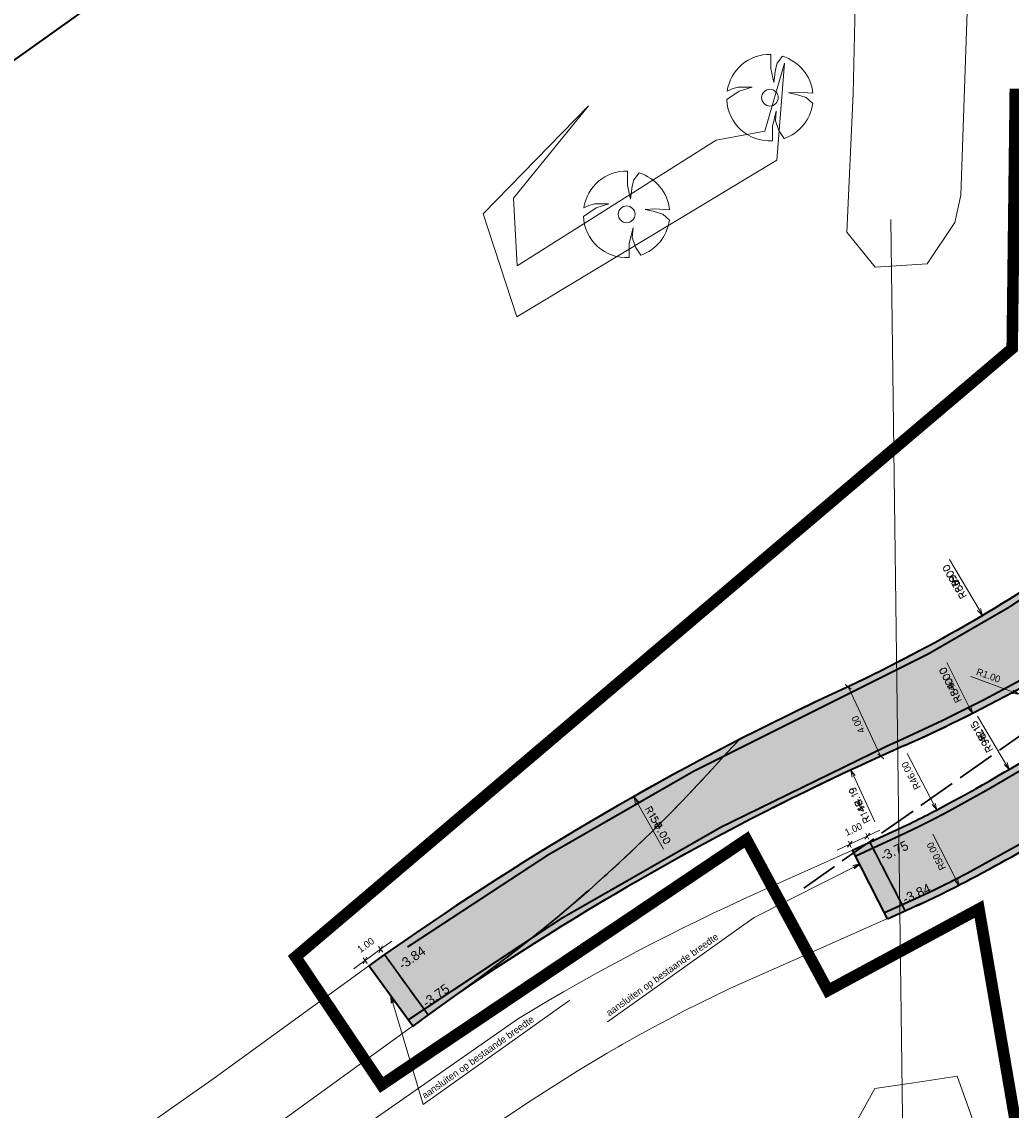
# Model space of a CAD drawing. Header units: metres. Extents: x 148316 to 148653, y 486436 to 486744.
# Tile 4 of 110: x 148348 to 148400, y 486539 to 486596. Entities that reach past the tile are written whole.
import ezdxf
from ezdxf.enums import TextEntityAlignment as Align

# ---------------------------------------------------------------- set-up
doc = ezdxf.new("R2010")
doc.units = ezdxf.units.M
doc.header["$MEASUREMENT"] = 0
for name, pattern in [('assen', [2.5, 2, -0.5]), ('DGN Style 2', [1, 0.6, -0.4]), ('DGN Style 3', [1.4, 1, -0.4])]:
    doc.linetypes.add(name, pattern=pattern)
doc.layers.get('Defpoints').update_dxf_attribs({"color": 253, "lineweight": 13})
for name, color, linetype, lineweight in [('BWR-alg-assenplan', 92, 'assen', 30), ('BWR-best-situatie', 2, 'Continuous', 13), ('BWR-nieuw-belijning-kantstreep dik 100', 51, 'Continuous', 0), ('N-WE-VW-MARKERING_LANGS_STREEP_DOORGETROKKEN_010-G', 7, 'Continuous', 13), ('TOP-L-duiker', 7, 'Continuous', 0), ('TOP-L-topo objecten punt', 7, 'Continuous', 0), ('TOP-L-topo objecten vlak', 7, 'Continuous', 0), ('WVB-alg-onderhoek', 7, 'Continuous', 30), ('WVB-alg-werkgrens', 6, 'Continuous', 53), ('WVB-dim-terr-maatvoering 018', 7, 'Continuous', 13), ('WVB-pen-dik 025', 1, 'Continuous', 30), ('WVB-pen-dik 035', 1, 'Continuous', 40), ('WVB-raster-20%', 254, 'Continuous', 30), ('WVB-raster-60%', 253, 'Continuous', 30), ('WVB-raster-80%', 252, 'Continuous', 30), ('WVB-tekst-dik 025', 1, 'Continuous', 30)]:
    doc.layers.add(name, color=color, linetype=linetype, lineweight=lineweight)
doc.styles.add('1 200   0.18', font='WORKING.shx', dxfattribs={"height": 0.36})
doc.styles.add('1 200   0.25', font='WORKING.shx', dxfattribs={"height": 0.5})
doc.dimstyles.new('TER 1 200', dxfattribs={"dimtxt": 0.36, "dimasz": 0.36, "dimexe": 0.18, "dimexo": 0.0625, "dimgap": 0.18, "dimtad": 1, "dimzin": 0, "dimdsep": 46, "dimtxsty": '1 200   0.18', "dimblk": 'TerminatorOpen_0.5', "dimcen": 0, "dimse1": 1, "dimse2": 1, "dimclrd": 256, "dimclre": 256, "dimclrt": 7, "dimazin": 0, "dimtfac": 1, "dimtdec": 0, "dimtmove": 1, "dimatfit": 1, "dimldrblk": 'TerminatorOpen_0.5', "dimfxl": 0.18, "dimfxlon": 1, "dimfrac": 2, "dimtolj": 1, "dimtzin": 0, "dimlwd": -1, "dimlwe": -1, "dimarcsym": 0})

# ---------------------------------------------------------------- blocks, each defined once
blk = doc.blocks.new('BBOOM')
at = {"layer": 'BWR-best-situatie'}
for p, q in [((0.016, 0.603), (0.016, 0.9)), ((0.016, 0.804), (0.016, 0.871)), ((0.15, 0.72), (0.116, 0.586)), ((0.26, 0.861), (0.15, 0.72)), ((0.083, 0.318), (0.016, 0.603)), ((0.116, 0.586), (0.083, 0.318)), ((-0.9, -0.042), (-0.637, 0.135)), ((-0.787, 0.185), (-0.89, 0.134)), ((-0.67, 0.217), (-0.787, 0.185)), ((-0.368, 0.218), (-0.67, 0.217)), ((-0.637, 0.135), (-0.368, 0.218)), ((0.384, 0.1), (0.586, 0.117)), ((0.551, 0.067), (0.384, 0.1)), ((0.752, 0), (0.551, 0.067)), ((0.586, 0.117), (0.895, 0.092)), ((0.89, -0.121), (0.752, 0)), ((0.133, -0.283), (0.05, -0.603)), ((0.116, -0.484), (0.133, -0.283)), ((0.05, -0.603), (0.051, -0.899)), ((0.184, -0.685), (0.116, -0.484)), ((0.293, -0.851), (0.184, -0.685))]:
    blk.add_line(p, q, dxfattribs=at)
blk.add_circle((0, 0), 0.174, dxfattribs=at)
for start, end in [(88.9495, 171.4867), (5.8447, 73.1614), (182.6375, 273.2485), (289.0687, 352.197)]:
    blk.add_arc((-0.001, 0), 0.9, start, end, dxfattribs=at)
blk = doc.blocks.new('TerminatorOpen_0.5')
at = {"color": 0, "linetype": 'ByBlock', "lineweight": -2}
for q in [(-1, 0.25), (-1, 0), (-1, -0.25)]:
    blk.add_line((0, 0), q, dxfattribs=at)
blk = doc.blocks.new('*D23')
at = {"layer": 'Defpoints', "color": 0, "lineweight": 40, "transparency": 16777216}
for p in [(148400.024, 486560.61), (148400.963, 486560.267)]:
    blk.add_point(p, dxfattribs=at)
at = {"layer": 'WVB-dim-terr-maatvoering 018', "transparency": 16777216}
for p, q in [((148397.509, 486561.528), (148399.686, 486560.733)), ((148400.963, 486560.267), (148400.024, 486560.61))]:
    blk.add_line(p, q, dxfattribs=at)
at = {"layer": 'WVB-dim-terr-maatvoering 018', "transparency": 16777216, "xscale": 0.36, "yscale": 0.36, "zscale": 0.36, "rotation": 339.9525109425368}
blk.add_blockref('TerminatorOpen_0.5', (148400.024, 486560.61), dxfattribs=at)
at = {"layer": 'WVB-dim-terr-maatvoering 018', "color": 7, "transparency": 16777216, "insert": (148398.429, 486561.575), "char_height": 0.36, "attachment_point": 5, "rotation": 339.9525, "style": '1 200   0.18'}
blk.add_mtext('\\A1;\\C7;R1.00', dxfattribs=at)
blk = doc.blocks.new('*D58')
at = {"layer": 'Defpoints', "color": 0, "lineweight": 40, "transparency": 16777216}
for p in [(148374.387, 486595.329), (148395.745, 486554.587)]:
    blk.add_point(p, dxfattribs=at)
at = {"layer": 'WVB-dim-terr-maatvoering 018', "transparency": 16777216}
blk.add_line((148394.207, 486557.522), (148395.578, 486554.906), dxfattribs=at)
at = {"layer": 'WVB-dim-terr-maatvoering 018', "transparency": 16777216, "xscale": 0.36, "yscale": 0.36, "zscale": 0.36, "rotation": 297.6643760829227}
blk.add_blockref('TerminatorOpen_0.5', (148395.745, 486554.587), dxfattribs=at)
at = {"layer": 'WVB-dim-terr-maatvoering 018', "color": 7, "transparency": 16777216, "insert": (148394.402, 486556.374), "char_height": 0.36, "attachment_point": 5, "rotation": 117.6644, "style": '1 200   0.18'}
blk.add_mtext('\\A1;\\C7;R46.00', dxfattribs=at)
blk = doc.blocks.new('_Oblique_0.5')
at = {"color": 0, "linetype": 'ByBlock', "lineweight": -2}
for p, q in [((0, 0), (-1, 0)), ((0.5, 0.25), (-0.5, -0.25))]:
    blk.add_line(p, q, dxfattribs=at)
blk = doc.blocks.new('*D99')
at = {"layer": 'Defpoints', "color": 0, "lineweight": 40, "transparency": 16777216}
for p in [(148391.406, 486561.124), (148393.116, 486557.508), (148392.838, 486557.376)]:
    blk.add_point(p, dxfattribs=at)
at = {"layer": 'WVB-dim-terr-maatvoering 018', "transparency": 16777216}
for p, q in [((148391.29, 486561.069), (148390.965, 486560.915)), ((148391.281, 486560.667), (148392.684, 486557.701)), ((148393, 486557.453), (148392.675, 486557.299))]:
    blk.add_line(p, q, dxfattribs=at)
at = {"layer": 'WVB-dim-terr-maatvoering 018', "transparency": 16777216, "xscale": 0.36, "yscale": 0.36, "zscale": 0.36}
for p, rotation in [((148391.127, 486560.992), 115.3104681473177), ((148392.838, 486557.376), 295.3104681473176)]:
    blk.add_blockref('_Oblique_0.5', p, dxfattribs=dict(at, rotation=rotation))
at = {"layer": 'WVB-dim-terr-maatvoering 018', "color": 7, "transparency": 16777216, "insert": (148391.657, 486559.03), "char_height": 0.36, "attachment_point": 5, "rotation": 115.3105, "style": '1 200   0.18'}
blk.add_mtext('\\A1;\\C7;4.00', dxfattribs=at)
blk = doc.blocks.new('*D101')
at = {"layer": 'Defpoints', "color": 0, "lineweight": 40, "transparency": 16777216}
for p in [(148374.094, 486595.172), (148396.897, 486550.674)]:
    blk.add_point(p, dxfattribs=at)
at = {"layer": 'WVB-dim-terr-maatvoering 018', "transparency": 16777216}
blk.add_line((148395.534, 486553.333), (148396.732, 486550.995), dxfattribs=at)
at = {"layer": 'WVB-dim-terr-maatvoering 018', "transparency": 16777216, "xscale": 0.36, "yscale": 0.36, "zscale": 0.36, "rotation": 297.1329272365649}
blk.add_blockref('TerminatorOpen_0.5', (148396.897, 486550.674), dxfattribs=at)
at = {"layer": 'WVB-dim-terr-maatvoering 018', "color": 7, "transparency": 16777216, "insert": (148395.718, 486552.185), "char_height": 0.36, "attachment_point": 5, "rotation": 117.1329, "style": '1 200   0.18'}
blk.add_mtext('\\A1;\\C7;R50.00', dxfattribs=at)
blk = doc.blocks.new('*D117')
at = {"layer": 'Defpoints', "color": 0, "lineweight": 40, "transparency": 16777216}
for p in [(148392.126, 486553.225), (148392.268, 486552.917), (148391.359, 486552.498)]:
    blk.add_point(p, dxfattribs=at)
at = {"layer": 'WVB-dim-terr-maatvoering 018', "transparency": 16777216}
for p, q in [((148392.453, 486553.376), (148392.779, 486553.527)), ((148391.293, 486552.641), (148391.142, 486552.968)), ((148391.217, 486552.805), (148392.126, 486553.225)), ((148392.201, 486553.061), (148392.05, 486553.388)), ((148390.89, 486552.654), (148390.564, 486552.503))]:
    blk.add_line(p, q, dxfattribs=at)
at = {"layer": 'WVB-dim-terr-maatvoering 018', "transparency": 16777216, "xscale": 0.36, "yscale": 0.36, "zscale": 0.36}
for p, rotation in [((148392.126, 486553.225), 204.8044191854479), ((148391.217, 486552.805), 24.80441918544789)]:
    blk.add_blockref('_Oblique_0.5', p, dxfattribs=dict(at, rotation=rotation))
at = {"layer": 'WVB-dim-terr-maatvoering 018', "color": 7, "transparency": 16777216, "insert": (148391.407, 486553.586), "char_height": 0.36, "attachment_point": 5, "rotation": 24.8044, "style": '1 200   0.18'}
blk.add_mtext('\\A1;\\C7;1.00', dxfattribs=at)
blk = doc.blocks.new('*D118')
at = {"layer": 'Defpoints', "color": 0, "lineweight": 40, "transparency": 16777216}
for p in [(148366.004, 486546.755), (148367.015, 486547.064), (148366.206, 486546.477)]:
    blk.add_point(p, dxfattribs=at)
at = {"layer": 'WVB-dim-terr-maatvoering 018', "transparency": 16777216}
for p, q in [((148366.814, 486547.342), (148366.004, 486546.755)), ((148366.919, 486547.196), (148366.708, 486547.488)), ((148367.105, 486547.553), (148367.396, 486547.765)), ((148366.11, 486546.609), (148365.898, 486546.901)), ((148365.713, 486546.543), (148365.421, 486546.332))]:
    blk.add_line(p, q, dxfattribs=at)
at = {"layer": 'WVB-dim-terr-maatvoering 018', "transparency": 16777216, "xscale": 0.36, "yscale": 0.36, "zscale": 0.36}
for p, rotation in [((148366.814, 486547.342), 215.9511596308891), ((148366.004, 486546.755), 35.95115963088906)]:
    blk.add_blockref('_Oblique_0.5', p, dxfattribs=dict(at, rotation=rotation))
at = {"layer": 'WVB-dim-terr-maatvoering 018', "color": 7, "transparency": 16777216, "insert": (148366.039, 486547.558), "char_height": 0.36, "attachment_point": 5, "rotation": 35.9512, "style": '1 200   0.18'}
blk.add_mtext('\\A1;\\C7;1.00', dxfattribs=at)
blk = doc.blocks.new('*U137')
at = {"layer": 'WVB-dim-terr-maatvoering 018', "color": 7, "linetype": 'Continuous', "transparency": 16777216}
for p, q in [((-0.025, -0.002), (0.077, 0.195)), ((-0.109, -0.195), (0.2, -0.011))]:
    blk.add_line(p, q, dxfattribs=at)
at = {"layer": 'WVB-dim-terr-maatvoering 018', "color": 7, "linetype": 'Continuous', "transparency": 16777216, "flags": 128}
blk.add_lwpolyline([(-0.109, -0.195), (-0.19, -0.06), (-0.2, -0.01), (-0.194, 0.014), (-0.173, 0.046), (-0.144, 0.064), (-0.106, 0.066), (-0.082, 0.061), (-0.043, 0.028), (0.038, -0.107)], dxfattribs=at)
blk = doc.blocks.new('*U138')
at = {"layer": 'WVB-dim-terr-maatvoering 018', "color": 7, "linetype": 'Continuous', "transparency": 16777216}
blk.add_line((-0.161, -0.07), (0.161, 0.092), dxfattribs=at)
at = {"layer": 'WVB-dim-terr-maatvoering 018', "color": 7, "linetype": 'Continuous', "transparency": 16777216, "flags": 128}
blk.add_lwpolyline([(-0.161, -0.07), (0.131, -0.115), (0.015, 0.115)], dxfattribs=at)
blk = doc.blocks.new('*U139')
at = {"layer": 'WVB-dim-terr-maatvoering 018', "color": 7, "linetype": 'Continuous', "transparency": 16777216}
for p, q in [((-0.024, -0.001), (0.091, 0.188)), ((-0.122, -0.188), (0.199, -0.026))]:
    blk.add_line(p, q, dxfattribs=at)
at = {"layer": 'WVB-dim-terr-maatvoering 018', "color": 7, "linetype": 'Continuous', "transparency": 16777216, "flags": 128}
blk.add_lwpolyline([(-0.122, -0.188), (-0.193, -0.048), (-0.199, 0.003), (-0.192, 0.026), (-0.169, 0.057), (-0.138, 0.072), (-0.1, 0.073), (-0.077, 0.065), (-0.04, 0.029), (0.031, -0.111)], dxfattribs=at)
blk = doc.blocks.new('*U142')
at = {"layer": 'WVB-dim-terr-maatvoering 018', "color": 7, "linetype": 'Continuous', "transparency": 16777216}
blk.add_line((-0.155, -0.085), (0.155, 0.098), dxfattribs=at)
at = {"layer": 'WVB-dim-terr-maatvoering 018', "color": 7, "linetype": 'Continuous', "transparency": 16777216, "flags": 128}
blk.add_lwpolyline([(-0.155, -0.085), (0.139, -0.111), (0.008, 0.111)], dxfattribs=at)
blk = doc.blocks.new('*U143')
at = {"layer": 'WVB-dim-terr-maatvoering 018', "color": 7, "linetype": 'Continuous', "transparency": 16777216}
for p, q in [((-0.025, -0.002), (0.078, 0.195)), ((-0.11, -0.195), (0.2, -0.012))]:
    blk.add_line(p, q, dxfattribs=at)
at = {"layer": 'WVB-dim-terr-maatvoering 018', "color": 7, "linetype": 'Continuous', "transparency": 16777216, "flags": 128}
blk.add_lwpolyline([(-0.11, -0.195), (-0.19, -0.059), (-0.2, -0.009), (-0.194, 0.015), (-0.173, 0.047), (-0.143, 0.064), (-0.105, 0.067), (-0.082, 0.061), (-0.042, 0.028), (0.037, -0.108)], dxfattribs=at)
blk = doc.blocks.new('*U144')
at = {"layer": 'WVB-dim-terr-maatvoering 018', "color": 7, "linetype": 'Continuous', "transparency": 16777216}
blk.add_line((-0.163, -0.063), (0.163, 0.09), dxfattribs=at)
at = {"layer": 'WVB-dim-terr-maatvoering 018', "color": 7, "linetype": 'Continuous', "transparency": 16777216, "flags": 128}
blk.add_lwpolyline([(-0.163, -0.063), (0.127, -0.117), (0.018, 0.116)], dxfattribs=at)
blk = doc.blocks.new('*U145')
at = {"layer": 'WVB-dim-terr-maatvoering 018', "color": 7, "linetype": 'Continuous', "transparency": 16777216}
for p, q in [((-0.024, -0.001), (0.097, 0.185)), ((-0.127, -0.185), (0.199, -0.033))]:
    blk.add_line(p, q, dxfattribs=at)
at = {"layer": 'WVB-dim-terr-maatvoering 018', "color": 7, "linetype": 'Continuous', "transparency": 16777216, "flags": 128}
blk.add_lwpolyline([(-0.127, -0.185), (-0.194, -0.042), (-0.199, 0.009), (-0.191, 0.032), (-0.167, 0.062), (-0.136, 0.076), (-0.097, 0.075), (-0.075, 0.067), (-0.039, 0.03), (0.028, -0.112)], dxfattribs=at)
blk = doc.blocks.new('*U148')
at = {"layer": 'WVB-dim-terr-maatvoering 018', "color": 7, "linetype": 'Continuous', "transparency": 16777216}
for p, q in [((0.081, 0.118), (0.199, -0.09)), ((0.199, -0.09), (-0.199, -0.118))]:
    blk.add_line(p, q, dxfattribs=at)
blk = doc.blocks.new('*U149')
at = {"layer": 'WVB-dim-terr-maatvoering 018', "color": 7, "linetype": 'Continuous', "transparency": 16777216}
for p, q in [((0.113, 0.193), (-0.2, 0.016)), ((0.025, 0.002), (-0.082, -0.193))]:
    blk.add_line(p, q, dxfattribs=at)
at = {"layer": 'WVB-dim-terr-maatvoering 018', "color": 7, "linetype": 'Continuous', "transparency": 16777216, "flags": 128}
blk.add_lwpolyline([(0.113, 0.193), (0.191, 0.056), (0.2, 0.006), (0.193, -0.018), (0.172, -0.05), (0.142, -0.066), (0.104, -0.068), (0.081, -0.062), (0.042, -0.028), (-0.036, 0.109)], dxfattribs=at)

msp = doc.modelspace()

# ---------------------------------------------------------------- hatches: boundary and pattern name
at = {"layer": 'WVB-raster-20%', "linetype": 'Continuous'}
msp.add_hatch(color=256, dxfattribs=at).paths.add_polyline_path([(148457.906, 486592.827, 0.021073), (148456.903, 486592.058), (148452.048, 486587.999, 0.139792), (148447.425, 486581.193), (148424.83, 486565.13, 0.191737), (148416.196, 486563.065), (148412.047, 486560.142), (148407.147, 486556.806), (148406.971, 486556.686, -0.027007), (148397.522, 486551.001, -0.016184), (148394.616, 486549.578), (148394.095, 486549.343), (148392.268, 486552.917), (148393.685, 486553.573, 0.015285), (148396.2, 486554.83, 0.017834), (148402.241, 486558.366, 0.008095), (148404.896, 486560.112), (148409.743, 486563.424), (148408.026, 486565.87, -0.047885), (148394.071, 486557.936), (148393.302, 486557.591, 0.043594), (148371.076, 486545.205), (148373.465, 486546.983), (148374.321, 486547.647), (148375.169, 486548.323), (148376.007, 486549.011), (148376.836, 486549.709), (148377.655, 486550.419), (148378.465, 486551.139), (148379.264, 486551.87), (148380.094, 486552.651), (148380.913, 486553.443), (148381.721, 486554.247), (148382.518, 486555.062), (148383.302, 486555.889), (148384.075, 486556.726), (148384.836, 486557.574), (148385.483, 486558.248, -0.009902), (148390.823, 486560.851, 0.045028), (148403.275, 486568.042), (148408.788, 486571.925, 0.006632), (148409.11, 486572.158), (148409.11, 486572.158), (148409.11, 486572.158, 0.202715), (148415.022, 486582.235, -0.048395), (148415.718, 486585.246), (148417.412, 486582.847), (148417.789, 486583.069), (148423.126, 486586.637), (148426.536, 486588.971), (148429.464, 486590.008), (148433.363, 486591.389), (148433.991, 486591.612), (148434.254, 486591.713), (148434.511, 486591.83), (148434.761, 486591.961), (148435.002, 486592.105), (148435.197, 486592.236), (148438.974, 486594.902, 0.1587), (148446.075, 486597.09), (148465, 486610.421, 0.049781), (148480.023, 486623.416), (148480.64, 486624.068), (148495.611, 486634.642), (148482.637, 486620.941, -0.049781), (148467.073, 486607.478), (148451.278, 486596.351), (148444.737, 486591.744, 0.414213), (148444.496, 486590.351), (148444.916, 486589.754, 0.413982), (148446.309, 486589.512), (148437.641, 486583.411, 1.178334), (148425.534, 486574.897), (148418.657, 486570.064), (148417.427, 486569.129, 0.219668), (148417.276, 486569.953), (148416.7, 486570.771, 0.414214), (148415.306, 486571.012), (148411.699, 486568.471), (148413.422, 486566.015), (148414.885, 486567.046), (148417.076, 486564.021), (148428.229, 486571.946), (148429.434, 486572.794, 0.427631), (148438.302, 486579.037), (148455.433, 486591.091), (148457.567, 486592.589)])
at = {"layer": 'WVB-raster-60%', "linetype": 'Continuous', "extrusion": (0, 0, -1)}
msp.add_hatch(color=256, dxfattribs=at).paths.add_polyline_path([(-148368.011, 486547.744, 0.034016), (-148385.483, 486558.248), (-148384.836, 486557.574), (-148384.075, 486556.726), (-148383.302, 486555.889), (-148382.518, 486555.062), (-148381.721, 486554.247), (-148380.913, 486553.443), (-148380.094, 486552.651), (-148379.264, 486551.87), (-148378.465, 486551.139), (-148377.655, 486550.419), (-148376.836, 486549.709), (-148376.007, 486549.011), (-148375.169, 486548.323), (-148374.321, 486547.647), (-148373.465, 486546.983), (-148371.726, 486545.689), (-148369.289, 486543.928), (-148367.015, 486547.064)])

# ---------------------------------------------------------------- linework, layer by layer
at = {"layer": 'BWR-alg-assenplan'}
msp.add_line((148466.04, 486604.915), (148388.83, 486550.527), dxfattribs=at)
at = {"layer": 'BWR-nieuw-belijning-kantstreep dik 100', "color": 7, "const_width": 0.1, "flags": 128}
for points in [[(148403.477, 486567.756, -0.045028), (148390.97, 486560.533)], [(148390.97, 486560.533, 0.043933), (148368.211, 486547.457)], [(148396.366, 486554.521, 0.017834), (148402.428, 486558.071)], [(148397.358, 486551.31, 0.027007), (148406.775, 486556.976)], [(148393.832, 486553.255, 0.015285), (148396.366, 486554.521)], [(148394.472, 486549.897, 0.016184), (148397.358, 486551.31)]]:
    msp.add_lwpolyline(points, format="xyb", dxfattribs=at)
for points in [[(148391.506, 486552.18), (148393.832, 486553.255)], [(148393.039, 486549.252), (148394.472, 486549.897)]]:
    msp.add_lwpolyline(points, dxfattribs=at)
at = {"layer": 'N-WE-VW-MARKERING_LANGS_STREEP_DOORGETROKKEN_010-G', "const_width": 0.1, "flags": 128}
for points in [[(148393.928, 486558.255, 0.021331), (148400.308, 486561.448)], [(148393.159, 486557.91, 0.049079), (148368.244, 486543.667)]]:
    msp.add_lwpolyline(points, format="xyb", dxfattribs=at)
msp.add_lwpolyline([(148393.928, 486558.255), (148393.159, 486557.91)], dxfattribs=at)
at = {"layer": 'TOP-L-duiker', "color": 7, "linetype": 'Continuous', "lineweight": 0, "flags": 128}
msp.add_lwpolyline([(148393.361, 486585.293), (148393.98, 486537.314)], dxfattribs=at)
at = {"layer": 'TOP-L-topo objecten vlak', "color": 7, "linetype": 'Continuous', "lineweight": 0, "flags": 128}
for points in [[(148393.899, 486582.901), (148395.251, 486582.985), (148396.675, 486585.133), (148396.999, 486586.556), (148397.504, 486601.14), (148397.596, 486609.926), (148399.147, 486612.234), (148399.377, 486613.148), (148399.691, 486614.912), (148399.965, 486616.43), (148400.371, 486618.632), (148400.79, 486620.861), (148401.168, 486622.83), (148401.486, 486624.458), (148401.899, 486626.536), (148402.304, 486628.535), (148402.657, 486630.25), (148403.262, 486633.11)], [(148391.727, 486605.7), (148391.619, 486601.767), (148391.397, 486591.843), (148391.07, 486584.632), (148392.546, 486582.817), (148393.899, 486582.901)], [(148384.268, 486589.425), (148386.799, 486589.884), (148387.817, 486593.423), (148387.422, 486588.368), (148373.892, 486580.235), (148372.143, 486585.579), (148377.63, 486591.198), (148373.717, 486586.4), (148373.919, 486582.88), (148384.268, 486589.425)], [(148352.73, 486528.917), (148373.977, 486543.745), (148375.544, 486544.677), (148376.333, 486545.134), (148377.126, 486545.585), (148377.922, 486546.029), (148378.722, 486546.467), (148379.525, 486546.899), (148380.331, 486547.325), (148381.081, 486547.713), (148381.834, 486548.096), (148382.589, 486548.474), (148383.347, 486548.846), (148384.108, 486549.212), (148384.871, 486549.573), (148385.637, 486549.928), (148386.406, 486550.278), (148391.359, 486552.498)], [(148354.942, 486525.81), (148367.111, 486534.293), (148372.498, 486538.015), (148373.242, 486538.533), (148373.991, 486539.043), (148374.746, 486539.545), (148375.506, 486540.04), (148376.272, 486540.526), (148377.043, 486541.004), (148377.818, 486541.473), (148378.598, 486541.934), (148379.177, 486542.268), (148379.384, 486542.387), (148380.174, 486542.832), (148380.969, 486543.268), (148381.769, 486543.695), (148382.573, 486544.115), (148383.382, 486544.525), (148385.011, 486545.32), (148390.309, 486547.664), (148393.182, 486548.934)], [(148366.206, 486546.477), (148358.146, 486540.632), (148348.981, 486534.185)], [(148368.479, 486543.343), (148360.478, 486537.561), (148351.216, 486531.045)], [(148399.819, 486516.113), (148399.404, 486518.229), (148398.941, 486520.768), (148398.425, 486523.869), (148398.168, 486525.546), (148397.956, 486527.02), (148397.506, 486530.469), (148397.593, 486532.397), (148397.572, 486538.616), (148396.802, 486540.741), (148394.547, 486540.403)], [(148394.547, 486540.403), (148392.527, 486540.101), (148391.508, 486538.286), (148392.19, 486533.769)]]:
    msp.add_lwpolyline(points, dxfattribs=at)
at = {"layer": 'WVB-alg-onderhoek', "lineweight": 40, "flags": 128}
msp.add_lwpolyline([(148415.711, 486440.428), (148650.349, 486607.428), (148555.136, 486741.204), (148320.498, 486574.204)], close=True, dxfattribs=at)
at = {"layer": 'WVB-alg-werkgrens', "const_width": 0.6, "flags": 128}
msp.add_lwpolyline([(148409.991, 486591.673), (148399.824, 486591.795), (148399.666, 486578.585), (148362.388, 486546.945), (148366.864, 486540.289), (148385.843, 486553.051), (148390.082, 486545.198), (148397.936, 486549.438), (148405.482, 486505.39)], dxfattribs=at)
at = {"layer": 'WVB-dim-terr-maatvoering 018', "transparency": 16777216}
for p, q in [((148396.404, 486567.602), (148397.945, 486565.013)), ((148396.268, 486562.25), (148397.436, 486559.937)), ((148397.864, 486559.472), (148399.32, 486557.001)), ((148392.525, 486553.972), (148391.422, 486556.335)), ((148381.521, 486552.555), (148380.155, 486554.969))]:
    msp.add_line(p, q, dxfattribs=at)
at = {"layer": 'WVB-dim-terr-maatvoering 018', "color": 7, "linetype": 'Continuous', "transparency": 16777216}
for p, q in [((148396.815, 486566.559), (148396.505, 486566.375)), ((148396.752, 486566.313), (148396.568, 486566.622)), ((148396.61, 486561.173), (148396.289, 486561.011)), ((148396.531, 486560.931), (148396.368, 486561.253)), ((148398.164, 486558.253), (148397.982, 486558.563)), ((148398.228, 486558.499), (148397.918, 486558.316)), ((148391.886, 486554.914), (148391.56, 486554.762)), ((148391.799, 486554.675), (148391.647, 486555.001)), ((148381.084, 486553.694), (148381.397, 486553.871)), ((148381.152, 486553.939), (148381.329, 486553.626))]:
    msp.add_line(p, q, dxfattribs=at)
at = {"layer": 'WVB-dim-terr-maatvoering 018', "color": 7, "linetype": 'Continuous', "lineweight": 13}
for p, q in [((148398.129, 486564.704), (148397.867, 486564.967)), ((148398.129, 486564.704), (148397.945, 486565.013)), ((148398.129, 486564.704), (148398.022, 486565.059)), ((148397.598, 486559.616), (148397.356, 486559.897)), ((148397.598, 486559.616), (148397.436, 486559.937)), ((148397.598, 486559.616), (148397.517, 486559.978)), ((148399.503, 486556.691), (148399.242, 486556.956)), ((148399.503, 486556.691), (148399.32, 486557.001)), ((148399.503, 486556.691), (148399.397, 486557.047)), ((148391.27, 486556.662), (148391.422, 486556.335)), ((148391.27, 486556.662), (148391.34, 486556.297)), ((148391.27, 486556.662), (148391.503, 486556.373)), ((148379.978, 486555.282), (148380.155, 486554.969)), ((148379.978, 486555.282), (148380.077, 486554.925)), ((148379.978, 486555.282), (148380.233, 486555.013))]:
    msp.add_line(p, q, dxfattribs=at)
at = {"layer": 'WVB-dim-terr-maatvoering 018'}
for p, q in [((148378.611, 486543.564), (148386.244, 486548.996)), ((148369.023, 486539.269), (148376.656, 486544.702))]:
    msp.add_line(p, q, dxfattribs=at)
at = {"layer": 'WVB-dim-terr-maatvoering 018', "color": 7, "linetype": 'Continuous', "transparency": 16777216, "flags": 128}
for points in [[(148396.102, 486567.053), (148396.143, 486567.017), (148396.207, 486567.016), (148396.29, 486567.045), (148396.331, 486567.07), (148396.396, 486567.128), (148396.423, 486567.184), (148396.411, 486567.237), (148396.394, 486567.267), (148396.354, 486567.299), (148396.291, 486567.305), (148396.209, 486567.276), (148396.167, 486567.251), (148396.102, 486567.193), (148396.074, 486567.133), (148396.084, 486567.082), (148396.102, 486567.053)], [(148396.285, 486566.746), (148396.326, 486566.711), (148396.39, 486566.709), (148396.472, 486566.738), (148396.514, 486566.763), (148396.579, 486566.821), (148396.606, 486566.877), (148396.594, 486566.93), (148396.577, 486566.96), (148396.537, 486566.993), (148396.474, 486566.998), (148396.391, 486566.969), (148396.35, 486566.944), (148396.285, 486566.886), (148396.257, 486566.826), (148396.267, 486566.775), (148396.285, 486566.746)], [(148396.462, 486566.689), (148396.516, 486566.698), (148396.559, 486566.687), (148396.6, 486566.651), (148396.609, 486566.637), (148396.621, 486566.584), (148396.611, 486566.538), (148396.576, 486566.497), (148396.561, 486566.488), (148396.506, 486566.475), (148396.459, 486566.487), (148396.418, 486566.523), (148396.409, 486566.537), (148396.397, 486566.59), (148396.411, 486566.635), (148396.462, 486566.689), (148396.533, 486566.731), (148396.617, 486566.758), (148396.677, 486566.757), (148396.718, 486566.722), (148396.736, 486566.692), (148396.747, 486566.639), (148396.727, 486566.607)], [(148396.56, 486566.284), (148396.601, 486566.249), (148396.665, 486566.247), (148396.747, 486566.276), (148396.789, 486566.301), (148396.854, 486566.36), (148396.88, 486566.416), (148396.869, 486566.469), (148396.851, 486566.498), (148396.812, 486566.531), (148396.749, 486566.537), (148396.666, 486566.508), (148396.624, 486566.483), (148396.559, 486566.424), (148396.532, 486566.364), (148396.542, 486566.314), (148396.56, 486566.284)], [(148396.637, 486566.154), (148396.541, 486566.316), (148396.713, 486566.3), (148396.687, 486566.344), (148396.686, 486566.38), (148396.69, 486566.406), (148396.723, 486566.445), (148396.753, 486566.463), (148396.806, 486566.474), (148396.854, 486566.46), (148396.894, 486566.427), (148396.92, 486566.383), (148396.932, 486566.33), (148396.926, 486566.306), (148396.905, 486566.274)], [(148396.692, 486566.699), (148396.715, 486566.693), (148396.721, 486566.717), (148396.698, 486566.723), (148396.692, 486566.699)], [(148396.751, 486565.963), (148396.792, 486565.927), (148396.83, 486565.93), (148396.862, 486565.949), (148396.883, 486565.982), (148396.88, 486566.02), (148396.86, 486566.087), (148396.85, 486566.138), (148396.858, 486566.186), (148396.878, 486566.218), (148396.922, 486566.245), (148396.961, 486566.247), (148396.986, 486566.239), (148397.025, 486566.206), (148397.06, 486566.147), (148397.072, 486566.094), (148397.066, 486566.071), (148397.045, 486566.038), (148397.001, 486566.012), (148396.963, 486566.009), (148396.918, 486566.023), (148396.877, 486566.058), (148396.827, 486566.108), (148396.797, 486566.126), (148396.757, 486566.126), (148396.725, 486566.107), (148396.706, 486566.072), (148396.716, 486566.022), (148396.751, 486565.963)], [(148395.929, 486561.724), (148395.967, 486561.686), (148396.031, 486561.679), (148396.115, 486561.703), (148396.159, 486561.725), (148396.227, 486561.779), (148396.258, 486561.832), (148396.25, 486561.886), (148396.235, 486561.917), (148396.197, 486561.952), (148396.135, 486561.962), (148396.05, 486561.939), (148396.007, 486561.917), (148395.938, 486561.863), (148395.907, 486561.805), (148395.913, 486561.754), (148395.929, 486561.724)], [(148396.09, 486561.405), (148396.128, 486561.367), (148396.192, 486561.361), (148396.276, 486561.384), (148396.32, 486561.406), (148396.388, 486561.46), (148396.419, 486561.514), (148396.411, 486561.567), (148396.396, 486561.598), (148396.358, 486561.634), (148396.296, 486561.643), (148396.211, 486561.62), (148396.168, 486561.598), (148396.099, 486561.544), (148396.068, 486561.487), (148396.074, 486561.436), (148396.09, 486561.405)], [(148396.212, 486561.163), (148396.251, 486561.125), (148396.315, 486561.118), (148396.399, 486561.142), (148396.442, 486561.164), (148396.511, 486561.218), (148396.541, 486561.271), (148396.533, 486561.325), (148396.518, 486561.356), (148396.481, 486561.391), (148396.418, 486561.401), (148396.334, 486561.378), (148396.291, 486561.356), (148396.222, 486561.302), (148396.19, 486561.244), (148396.197, 486561.193), (148396.212, 486561.163)], [(148396.51, 486560.574), (148396.548, 486560.535), (148396.587, 486560.536), (148396.62, 486560.552), (148396.643, 486560.583), (148396.642, 486560.621), (148396.627, 486560.69), (148396.62, 486560.741), (148396.631, 486560.789), (148396.654, 486560.82), (148396.7, 486560.843), (148396.739, 486560.843), (148396.763, 486560.833), (148396.8, 486560.797), (148396.831, 486560.736), (148396.839, 486560.682), (148396.831, 486560.659), (148396.808, 486560.628), (148396.763, 486560.605), (148396.724, 486560.605), (148396.681, 486560.622), (148396.642, 486560.66), (148396.596, 486560.713), (148396.567, 486560.734), (148396.527, 486560.736), (148396.494, 486560.719), (148396.472, 486560.686), (148396.479, 486560.635), (148396.51, 486560.574)], [(148396.493, 486561.33), (148396.516, 486561.322), (148396.523, 486561.345), (148396.5, 486561.353), (148396.493, 486561.33)], [(148397.509, 486559.01), (148397.594, 486558.865), (148397.738, 486558.93), (148397.715, 486558.936), (148397.674, 486558.972), (148397.648, 486559.016), (148397.638, 486559.067), (148397.649, 486559.116), (148397.682, 486559.156), (148397.711, 486559.173), (148397.764, 486559.184), (148397.813, 486559.17), (148397.852, 486559.137), (148397.878, 486559.092), (148397.89, 486559.039), (148397.884, 486559.016), (148397.863, 486558.984)], [(148397.776, 486558.697), (148397.742, 486558.717), (148397.671, 486558.735), (148397.981, 486558.918)], [(148397.951, 486558.435), (148397.936, 486558.426), (148397.898, 486558.424), (148397.872, 486558.428), (148397.84, 486558.449), (148397.805, 486558.508), (148397.804, 486558.544), (148397.812, 486558.569), (148397.831, 486558.604), (148397.861, 486558.621), (148397.901, 486558.621), (148397.958, 486558.619), (148398.193, 486558.558), (148398.071, 486558.765)], [(148397.945, 486558.27), (148397.986, 486558.234), (148398.025, 486558.237), (148398.057, 486558.255), (148398.077, 486558.288), (148398.075, 486558.326), (148398.055, 486558.394), (148398.045, 486558.444), (148398.053, 486558.492), (148398.074, 486558.524), (148398.118, 486558.55), (148398.156, 486558.553), (148398.181, 486558.545), (148398.221, 486558.511), (148398.256, 486558.452), (148398.267, 486558.399), (148398.261, 486558.376), (148398.24, 486558.344), (148398.196, 486558.318), (148398.158, 486558.315), (148398.113, 486558.329), (148398.072, 486558.364), (148398.023, 486558.414), (148397.992, 486558.433), (148397.952, 486558.433), (148397.92, 486558.414), (148397.901, 486558.379), (148397.911, 486558.329), (148397.945, 486558.27)], [(148398.071, 486558.698), (148398.094, 486558.692), (148398.1, 486558.716), (148398.077, 486558.722), (148398.071, 486558.698)], [(148398.156, 486558.155), (148398.21, 486558.164), (148398.253, 486558.152), (148398.294, 486558.117), (148398.303, 486558.102), (148398.314, 486558.049), (148398.305, 486558.004), (148398.269, 486557.963), (148398.254, 486557.954), (148398.199, 486557.941), (148398.152, 486557.953), (148398.111, 486557.989), (148398.102, 486558.004), (148398.091, 486558.057), (148398.104, 486558.101), (148398.156, 486558.155), (148398.227, 486558.197), (148398.311, 486558.223), (148398.371, 486558.222), (148398.412, 486558.187), (148398.43, 486558.157), (148398.441, 486558.104), (148398.42, 486558.072)], [(148391.272, 486555.67), (148391.327, 486555.673), (148391.369, 486555.658), (148391.406, 486555.619), (148391.413, 486555.603), (148391.42, 486555.549), (148391.406, 486555.505), (148391.366, 486555.468), (148391.351, 486555.461), (148391.294, 486555.453), (148391.249, 486555.47), (148391.211, 486555.509), (148391.204, 486555.525), (148391.198, 486555.578), (148391.216, 486555.621), (148391.272, 486555.67), (148391.347, 486555.705), (148391.433, 486555.723), (148391.493, 486555.716), (148391.53, 486555.677), (148391.545, 486555.646), (148391.551, 486555.592), (148391.527, 486555.562)], [(148391.405, 486555.262), (148391.373, 486555.285), (148391.305, 486555.31), (148391.631, 486555.462)], [(148391.699, 486555.235), (148391.722, 486555.227), (148391.73, 486555.25), (148391.707, 486555.258), (148391.699, 486555.235)], [(148391.521, 486554.966), (148391.499, 486554.934), (148391.504, 486554.882), (148391.518, 486554.851), (148391.556, 486554.812), (148391.619, 486554.804), (148391.704, 486554.825), (148391.779, 486554.86), (148391.834, 486554.904), (148391.851, 486554.95), (148391.845, 486555.004), (148391.837, 486555.019), (148391.8, 486555.058), (148391.754, 486555.075), (148391.701, 486555.069), (148391.685, 486555.062), (148391.646, 486555.024), (148391.632, 486554.98), (148391.638, 486554.926), (148391.645, 486554.911), (148391.682, 486554.871), (148391.725, 486554.853), (148391.779, 486554.86)], [(148381.006, 486554.417), (148381.04, 486554.397), (148381.111, 486554.377), (148380.797, 486554.2)], [(148381.268, 486554.099), (148381.185, 486554.245), (148381.04, 486554.183), (148381.063, 486554.176), (148381.104, 486554.14), (148381.129, 486554.095), (148381.138, 486554.045), (148381.126, 486553.995), (148381.092, 486553.957), (148381.063, 486553.94), (148381.009, 486553.929), (148380.961, 486553.945), (148380.922, 486553.979), (148380.897, 486554.023), (148380.887, 486554.077), (148380.893, 486554.1), (148380.915, 486554.132)], [(148391.872, 486554.263), (148391.839, 486554.285), (148391.771, 486554.31), (148392.097, 486554.462)], [(148381.395, 486553.875), (148381.355, 486553.911), (148381.29, 486553.914), (148381.207, 486553.887), (148381.165, 486553.863), (148381.099, 486553.806), (148381.071, 486553.751), (148381.081, 486553.698), (148381.098, 486553.668), (148381.137, 486553.634), (148381.2, 486553.627), (148381.283, 486553.654), (148381.326, 486553.678), (148381.392, 486553.735), (148381.421, 486553.794), (148381.412, 486553.845), (148381.395, 486553.875)], [(148381.253, 486553.463), (148381.23, 486553.47), (148381.224, 486553.446), (148381.247, 486553.44), (148381.253, 486553.463)], [(148381.659, 486553.407), (148381.619, 486553.444), (148381.555, 486553.447), (148381.472, 486553.42), (148381.43, 486553.396), (148381.363, 486553.339), (148381.336, 486553.283), (148381.346, 486553.23), (148381.363, 486553.2), (148381.402, 486553.166), (148381.465, 486553.159), (148381.548, 486553.187), (148381.59, 486553.211), (148381.656, 486553.268), (148381.685, 486553.327), (148381.676, 486553.378), (148381.659, 486553.407)], [(148381.835, 486553.097), (148381.795, 486553.133), (148381.731, 486553.136), (148381.648, 486553.109), (148381.606, 486553.085), (148381.539, 486553.028), (148381.512, 486552.973), (148381.522, 486552.919), (148381.539, 486552.889), (148381.578, 486552.856), (148381.641, 486552.849), (148381.724, 486552.876), (148381.766, 486552.9), (148381.832, 486552.957), (148381.861, 486553.016), (148381.852, 486553.067), (148381.835, 486553.097)]]:
    msp.add_lwpolyline(points, dxfattribs=at)
at = {"layer": 'WVB-dim-terr-maatvoering 018', "color": 7, "lineweight": 40, "transparency": 16777216}
for p in [(148398.129, 486564.704), (148397.598, 486559.616), (148391.27, 486556.662), (148399.503, 486556.691), (148379.978, 486555.282)]:
    msp.add_point(p, dxfattribs=at)
at = {"layer": 'WVB-pen-dik 025', "linetype": 'DGN Style 2'}
for p, q in [((148394.095, 486549.343), (148392.268, 486552.917)), ((148369.289, 486543.928), (148367.015, 486547.064))]:
    msp.add_line(p, q, dxfattribs=at)
at = {"layer": 'WVB-pen-dik 025', "linetype": 'DGN Style 3', "flags": 128}
msp.add_lwpolyline([(148385.483, 486558.248), (148384.836, 486557.574), (148384.075, 486556.726), (148383.302, 486555.889), (148382.518, 486555.062), (148381.721, 486554.247), (148380.913, 486553.443), (148380.094, 486552.651), (148379.264, 486551.87), (148378.465, 486551.139), (148377.655, 486550.419), (148376.836, 486549.709), (148376.007, 486549.011), (148375.169, 486548.323), (148374.321, 486547.647), (148373.465, 486546.983), (148371.076, 486545.205)], dxfattribs=at)
at = {"layer": 'WVB-pen-dik 025', "linetype": 'DGN Style 2', "flags": 128}
msp.add_lwpolyline([(148385.483, 486558.248), (148384.836, 486557.574), (148384.075, 486556.726), (148383.302, 486555.889), (148382.518, 486555.062), (148381.721, 486554.247), (148380.913, 486553.443), (148380.094, 486552.651), (148379.264, 486551.87), (148378.465, 486551.139), (148377.655, 486550.419), (148376.836, 486549.709), (148376.007, 486549.011), (148375.169, 486548.323), (148374.321, 486547.647), (148373.465, 486546.983), (148371.076, 486545.205)], dxfattribs=at)
at = {"layer": 'WVB-pen-dik 035', "ltscale": 0.1}
for p, q in [((148394.071, 486557.936), (148393.302, 486557.591)), ((148368.011, 486547.744), (148367.015, 486547.064)), ((148367.015, 486547.064), (148366.206, 486546.477)), ((148368.48, 486543.341), (148366.206, 486546.477)), ((148370.751, 486544.985), (148369.289, 486543.928)), ((148369.289, 486543.928), (148368.48, 486543.341))]:
    msp.add_line(p, q, dxfattribs=at)
at = {"layer": 'WVB-pen-dik 035', "color": 1, "ltscale": 2.5}
for p, q in [((148391.359, 486552.498), (148393.685, 486553.573)), ((148393.182, 486548.932), (148391.359, 486552.498)), ((148393.182, 486548.932), (148394.616, 486549.578))]:
    msp.add_line(p, q, dxfattribs=at)
at = {"layer": 'WVB-pen-dik 035', "extrusion": (0, 0, -1)}
msp.add_arc((-148357.204, 486633.444), 80, 234.83825, 245.15095, dxfattribs=at)
at = {"layer": 'WVB-pen-dik 035', "ltscale": 0.1}
for centre, radius, start, end in [((148453.857, 486424.738), 150, 114.84905, 124.91136), ((148359.722, 486634.592), 84, 294.13713, 299.02502), ((148453.082, 486424.182), 146.19, 114.13713, 124.27565)]:
    msp.add_arc(centre, radius, start, end, dxfattribs=at)
at = {"layer": 'WVB-pen-dik 035', "color": 1, "ltscale": 2.5}
for centre, radius, start, end in [((148349.658, 486641.243), 98.15, 298.30717, 302.394), ((148349.658, 486641.243), 102.15, 297.94158, 304.12971), ((148374.387, 486595.329), 46, 294.8044, 298.3072), ((148374.094, 486595.172), 50, 294.2329, 297.9416)]:
    msp.add_arc(centre, radius, start, end, dxfattribs=at)
at = {"layer": 'WVB-raster-20%', "linetype": 'Continuous', "flags": 128}
for points in [[(148408.026, 486565.87, -0.047885), (148394.071, 486557.936), (148393.302, 486557.591, 0.043594), (148371.076, 486545.205), (148373.465, 486546.983), (148374.321, 486547.647), (148375.169, 486548.323), (148376.007, 486549.011), (148376.836, 486549.709), (148377.655, 486550.419), (148378.465, 486551.139), (148379.264, 486551.87), (148380.094, 486552.651), (148380.913, 486553.443), (148381.721, 486554.247), (148382.518, 486555.062), (148383.302, 486555.889), (148384.075, 486556.726), (148384.836, 486557.574), (148385.483, 486558.248, -0.009902), (148390.823, 486560.851, 0.045028), (148403.275, 486568.042)], [(148406.971, 486556.686, -0.027007), (148397.522, 486551.001, -0.016184), (148394.616, 486549.578), (148394.095, 486549.343), (148392.268, 486552.917), (148393.685, 486553.573, 0.015285), (148396.2, 486554.83, 0.017834), (148402.241, 486558.366, 0.008095)]]:
    msp.add_lwpolyline(points, format="xyb", dxfattribs=at)
at = {"layer": 'WVB-raster-60%', "linetype": 'Continuous', "flags": 128}
msp.add_lwpolyline([(148368.011, 486547.744, -0.034016), (148385.483, 486558.248), (148384.836, 486557.574), (148384.075, 486556.726), (148383.302, 486555.889), (148382.518, 486555.062), (148381.721, 486554.247), (148380.913, 486553.443), (148380.094, 486552.651), (148379.264, 486551.87), (148378.465, 486551.139), (148377.655, 486550.419), (148376.836, 486549.709), (148376.007, 486549.011), (148375.169, 486548.323), (148374.321, 486547.647), (148373.465, 486546.983), (148371.726, 486545.689), (148369.289, 486543.928), (148367.015, 486547.064)], format="xyb", close=True, dxfattribs=at)
at = {"layer": 'WVB-raster-80%', "linetype": 'Continuous', "flags": 128}
for points in [[(148393.182, 486548.932), (148391.359, 486552.498), (148392.268, 486552.917), (148394.095, 486549.343)], [(148369.289, 486543.928), (148368.48, 486543.341), (148366.206, 486546.477), (148367.015, 486547.064)]]:
    msp.add_lwpolyline(points, close=True, dxfattribs=at)
at = {"layer": 'WVB-raster-80%', "linetype": 'Continuous', "extrusion": (0, 0, -1)}
for points in [[(-148393.182, 486548.932), (-148391.359, 486552.498), (-148394.095, 486549.343), (-148392.268, 486552.917)], [(-148369.289, 486543.928), (-148368.48, 486543.341), (-148367.015, 486547.064), (-148366.206, 486546.477)]]:
    msp.add_solid(points, dxfattribs=at)

# ---------------------------------------------------------------- block references
at = {"layer": 'TOP-L-topo objecten punt', "color": 7, "linetype": 'Continuous', "lineweight": 0, "xscale": 2.5, "yscale": 2.5, "zscale": 2.5}
for p in [(148387.064, 486591.628), (148379.61, 486585.56)]:
    msp.add_blockref('BBOOM', p, dxfattribs=at)
at = {"layer": 'WVB-dim-terr-maatvoering 018', "color": 7, "linetype": 'Continuous', "transparency": 16777216}
for name, p in [('*U137', (148397.088, 486565.775)), ('*U138', (148396.469, 486561.041)), ('*U138', (148396.511, 486560.96)), ('*U139', (148396.833, 486560.364)), ('*U142', (148398.143, 486558.283)), ('*U143', (148398.456, 486557.785)), ('*U144', (148391.625, 486555.034)), ('*U149', (148380.777, 486554.572)), ('*U144', (148391.785, 486554.693)), ('*U144', (148391.812, 486554.634)), ('*U145', (148392.087, 486554.091)), ('*U148', (148381.258, 486553.856))]:
    msp.add_blockref(name, p, dxfattribs=at)

# ---------------------------------------------------------------- texts
at = {"layer": 'WVB-tekst-dik 025', "linetype": 'Continuous', "style": '1 200   0.18'}
for p in [(148378.499, 486544.137), (148368.911, 486539.842)]:
    msp.add_text('aansluiten op bestaande breedte', height=0.36, rotation=35.4407, dxfattribs=at).set_placement(p, align=Align.TOP_LEFT)
at = {"layer": 'WVB-tekst-dik 025', "linetype": 'Continuous', "char_height": 0.5, "attachment_point": 7, "line_spacing_factor": 0.6, "style": '1 200   0.25'}
for s, insert, rotation in [('-3.75', (148392.957, 486551.9), 25.6415), ('-3.84', (148394.109, 486549.688), 24.7958), ('-3.84', (148367.967, 486546.25), 35.2799), ('-3.75', (148369.214, 486544.284), 35.2799)]:
    msp.add_mtext(s, dxfattribs=dict(at, insert=insert, rotation=rotation))

# ---------------------------------------------------------------- dimensions: what is measured, and where the dimension line sits
at = {"layer": 'WVB-dim-terr-maatvoering 018'}
for center, mpoint, picture, middle in [((148374.094, 486595.172), (148396.897, 486550.674), '*D101', (148396.039, 486552.349)), ((148374.387, 486595.329), (148395.745, 486554.587), '*D58', (148394.721, 486556.541)), ((148400.963, 486560.267), (148400.024, 486560.61), '*D23', (148398.306, 486561.237))]:
    dim = msp.add_radius_dim(center=center, mpoint=mpoint, text='\\C7;<>', dimstyle='TER 1 200', override={"dimtdec": 2, "dimtmove": 1}, dxfattribs=at)
    dim.commit()
    dim.dimension.update_dxf_attribs({"geometry": picture, "text_midpoint": middle, "dimtype": 164})
for base, p1, p2, angle, picture, middle in [((148392.838, 486557.376), (148391.406, 486561.124), (148393.116, 486557.508), 295.3105, '*D99', (148391.657, 486559.03)), ((148392.126, 486553.225), (148391.359, 486552.498), (148392.268, 486552.917), 24.8044, '*D117', (148391.407, 486553.586)), ((148366.004, 486546.755), (148367.015, 486547.064), (148366.206, 486546.477), 215.9512, '*D118', (148366.039, 486547.558))]:
    dim = msp.add_linear_dim(base=base, p1=p1, p2=p2, angle=angle, text='\\C7;<>', dimstyle='TER 1 200', override={"dimblk": '_Oblique_0.5', "dimse1": 0, "dimse2": 0, "dimtdec": 2, "dimtmove": 2}, dxfattribs=at)
    dim.commit()
    dim.dimension.update_dxf_attribs({"geometry": picture, "text_midpoint": middle})

# ---------------------------------------------------------------- leaders
for points in [[(148391.735, 486551.763), (148386.244, 486548.996)], [(148367.343, 486544.909), (148369.023, 486539.269)]]:
    msp.add_leader(points, dimstyle='TER 1 200', override={"dimscale": 1, "dimclrd": 0}, dxfattribs=at)

doc.saveas('drawing.dxf')
